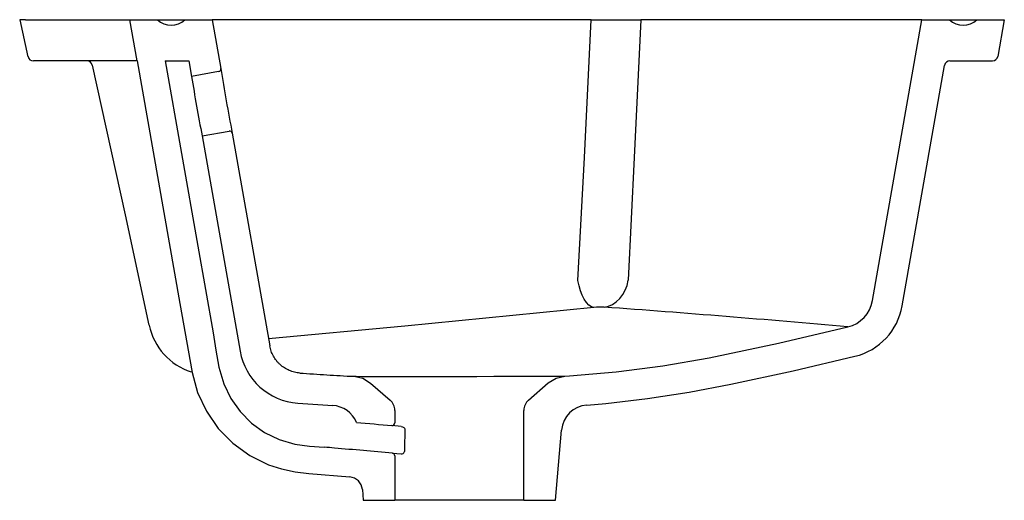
# Model space of a CAD drawing. Header units: millimetres. Extents: x 3972.854 to 3973.212, y 2123.291 to 2123.466.
import ezdxf

# ---------------------------------------------------------------- set-up
doc = ezdxf.new("R2010")
doc.units = ezdxf.units.MM
doc.layers.add('SANINDUSA', color=3, linetype='Continuous')

msp = doc.modelspace()

# ---------------------------------------------------------------- linework, layer by layer
at = {"layer": 'SANINDUSA'}
for p, q in [((3972.853656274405, 2123.465844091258), (3972.856660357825, 2123.452406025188)), ((3972.855828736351, 2123.465869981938), (3972.853743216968, 2123.465869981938)), ((3972.855828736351, 2123.465869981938), (3972.893827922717, 2123.465869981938)), ((3972.896472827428, 2123.450869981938), (3972.893827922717, 2123.465869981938)), ((3972.893827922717, 2123.465869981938), (3972.903827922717, 2123.465869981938)), ((3972.903827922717, 2123.465869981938), (3972.913827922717, 2123.465869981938)), ((3972.913827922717, 2123.465869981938), (3972.923827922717, 2123.465869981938)), ((3972.923827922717, 2123.465869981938), (3972.926953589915, 2123.448143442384)), ((3973.061887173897, 2123.465869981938), (3972.923827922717, 2123.465869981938)), ((3973.061887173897, 2123.465869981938), (3973.079904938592, 2123.465869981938)), ((3973.182358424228, 2123.465869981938), (3973.079904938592, 2123.465869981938)), ((3973.164319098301, 2123.363563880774), (3973.182358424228, 2123.465869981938)), ((3973.182358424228, 2123.465869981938), (3973.192358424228, 2123.465869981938)), ((3973.192358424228, 2123.465869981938), (3973.202358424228, 2123.465869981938)), ((3973.202358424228, 2123.465869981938), (3973.212358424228, 2123.465869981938)), ((3973.212358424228, 2123.465869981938), (3973.210004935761, 2123.452522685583)), ((3972.860610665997, 2123.450869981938), (3972.858704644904, 2123.450869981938)), ((3972.896063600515, 2123.450869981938), (3972.860610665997, 2123.450869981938)), ((3972.906627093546, 2123.450869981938), (3972.915303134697, 2123.450869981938)), ((3972.915303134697, 2123.450869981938), (3972.916294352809, 2123.445248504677)), ((3973.175151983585, 2123.36165375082), (3973.190591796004, 2123.449217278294)), ((3973.19256141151, 2123.450869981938), (3973.208035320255, 2123.450869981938)), ((3972.926142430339, 2123.446984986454), (3972.916294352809, 2123.445248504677)), ((3972.920114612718, 2123.423582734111), (3972.929962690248, 2123.425319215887)), ((3972.920114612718, 2123.423582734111), (3972.933935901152, 2123.345198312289)), ((3972.931121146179, 2123.424508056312), (3972.944768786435, 2123.347108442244)), ((3972.981470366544, 2123.333569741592), (3972.988608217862, 2123.327364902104)), ((3973.039047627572, 2123.327364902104), (3973.04623486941, 2123.333612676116)), ((3972.954944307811, 2123.326250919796), (3972.967686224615, 2123.325392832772)), ((3972.990327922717, 2123.323591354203), (3972.990327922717, 2123.319092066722)), ((3973.037327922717, 2123.290869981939), (3973.037327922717, 2123.323591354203)), ((3972.992609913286, 2123.317801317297), (3972.98924082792, 2123.318095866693)), ((3973.048827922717, 2123.290869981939), (3973.051066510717, 2123.316457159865)), ((3972.989415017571, 2123.308042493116), (3972.992621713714, 2123.307762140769)), ((3972.990327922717, 2123.307046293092), (3972.990327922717, 2123.290869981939)), ((3972.978482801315, 2123.294814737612), (3972.978827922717, 2123.290869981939)), ((3972.978827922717, 2123.290869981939), (3972.990327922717, 2123.290869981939)), ((3973.037327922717, 2123.290869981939), (3972.990327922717, 2123.290869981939)), ((3973.037327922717, 2123.290869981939), (3973.048827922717, 2123.290869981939))]:
    msp.add_line(p, q, dxfattribs=at)
at = {"layer": 'SANINDUSA', "flags": 128}
for points in [[(3973.057045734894, 2123.370905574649), (3973.059379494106, 2123.415739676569), (3973.061887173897, 2123.465869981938)], [(3973.079904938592, 2123.465869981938), (3973.077544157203, 2123.415739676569), (3973.075349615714, 2123.371022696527)], [(3972.880070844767, 2123.449274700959), (3972.892045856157, 2123.394817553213), (3972.90076197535, 2123.354607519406)], [(3972.896472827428, 2123.450869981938), (3972.912039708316, 2123.362585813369), (3972.916471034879, 2123.337465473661), (3972.918480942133, 2123.330158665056), (3972.921681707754, 2123.323289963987), (3972.925999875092, 2123.3170629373), (3972.931294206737, 2123.311641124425), (3972.937438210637, 2123.307181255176), (3972.944240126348, 2123.303809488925), (3972.949038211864, 2123.302272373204), (3972.95399598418, 2123.301265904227), (3972.959014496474, 2123.300665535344), (3972.973937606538, 2123.299359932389)], [(3972.906627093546, 2123.450869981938), (3972.918532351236, 2123.383351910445), (3972.924088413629, 2123.351841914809), (3972.925086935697, 2123.345586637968), (3972.926218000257, 2123.339356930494), (3972.927972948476, 2123.333309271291), (3972.930520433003, 2123.32798982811), (3972.933921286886, 2123.323170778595), (3972.938085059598, 2123.318995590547), (3972.942884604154, 2123.315570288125), (3972.948214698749, 2123.312997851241), (3972.953900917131, 2123.311356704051), (3972.959241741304, 2123.310640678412), (3972.964623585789, 2123.310213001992)], [(3973.062878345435, 2123.361059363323), (3973.061955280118, 2123.361344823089), (3973.061040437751, 2123.361953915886), (3973.060159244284, 2123.362869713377), (3973.059336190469, 2123.364066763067), (3973.058594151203, 2123.365511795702), (3973.057953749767, 2123.367164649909), (3973.057432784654, 2123.368979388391), (3973.057045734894, 2123.370905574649)], [(3973.066571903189, 2123.361176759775), (3973.068114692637, 2123.361525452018), (3973.069599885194, 2123.362177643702), (3973.070988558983, 2123.36311624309), (3973.072244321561, 2123.364316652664), (3973.073334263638, 2123.365747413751), (3973.074229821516, 2123.367371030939), (3973.074907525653, 2123.369144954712), (3973.075349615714, 2123.371022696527)], [(3973.062878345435, 2123.361059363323), (3972.993963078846, 2123.354296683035), (3972.944313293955, 2123.349691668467)], [(3973.052227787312, 2123.336049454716), (3973.053972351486, 2123.336152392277), (3973.070999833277, 2123.337623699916), (3973.087952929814, 2123.339872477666), (3973.104800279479, 2123.342780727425), (3973.130144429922, 2123.348061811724), (3973.155347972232, 2123.353990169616)], [(3973.060275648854, 2123.325557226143), (3973.067138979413, 2123.326139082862), (3973.082401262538, 2123.32791949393), (3973.097590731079, 2123.330289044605), (3973.112699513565, 2123.333115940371), (3973.135381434, 2123.337971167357), (3973.157957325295, 2123.34330413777)], [(3972.975353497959, 2123.336012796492), (3972.978641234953, 2123.335300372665), (3972.981470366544, 2123.333569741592)], [(3972.975395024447, 2123.33601271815), (3972.976218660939, 2123.336010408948), (3972.978148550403, 2123.336005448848), (3972.981025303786, 2123.336000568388), (3972.984936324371, 2123.335997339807), (3972.989552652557, 2123.335996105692), (3972.995007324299, 2123.335996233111), (3973.000835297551, 2123.335997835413), (3973.007207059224, 2123.336000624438), (3973.013582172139, 2123.33600414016), (3973.020147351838, 2123.336008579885), (3973.026342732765, 2123.336013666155), (3973.032354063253, 2123.336019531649), (3973.037668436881, 2123.336025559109), (3973.042447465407, 2123.336031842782), (3973.045805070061, 2123.336037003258), (3973.048558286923, 2123.336041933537)], [(3973.04623486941, 2123.333612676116), (3973.049102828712, 2123.335358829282), (3973.052227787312, 2123.336049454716)], [(3973.048558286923, 2123.336041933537), (3973.050535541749, 2123.33604595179), (3973.051783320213, 2123.336048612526), (3973.052227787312, 2123.336049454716)], [(3972.992609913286, 2123.317801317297), (3972.993135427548, 2123.317661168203), (3972.993578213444, 2123.317385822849), (3972.9938479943, 2123.317086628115), (3972.99397963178, 2123.316794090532), (3972.994001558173, 2123.316640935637)], [(3972.992621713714, 2123.307762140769), (3972.993045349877, 2123.30779409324), (3972.993372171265, 2123.307924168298), (3972.993606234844, 2123.308111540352), (3972.993754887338, 2123.308349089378), (3972.993774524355, 2123.308407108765), (3972.99380140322, 2123.308627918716)]]:
    msp.add_lwpolyline(points, dxfattribs=at)
at = {"layer": 'SANINDUSA'}
for centre, radius, start, end in [((3972.908827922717, 2123.471119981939), 0.007250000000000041, 226.3971810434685, 313.6028189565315), ((3973.197358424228, 2123.471119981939), 0.007249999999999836, 226.3971810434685, 313.6028189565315), ((3972.858636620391, 2123.452869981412), 0.001999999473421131, 193.1038507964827, 270), ((3973.208035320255, 2123.452869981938), 0.001999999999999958, 270, 349.999999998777), ((3972.878139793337, 2123.448869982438), 0.00199999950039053, 11.80048657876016, 89.94663992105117), ((3973.19256141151, 2123.448869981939), 0.00200000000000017, 90, 169.999999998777), ((3973.4708426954, 2123.531860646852), 0.5612713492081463, 188.8770245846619, 191.1229754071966), ((3972.925968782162, 2123.447969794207), 0.001000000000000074, 280.000000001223, 10.00000000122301), ((3973.490366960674, 2123.535303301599), 0.5701153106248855, 188.7939279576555, 191.2060720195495), ((3972.930136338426, 2123.424334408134), 0.001000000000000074, 10.00000000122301, 100.000000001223), ((3973.152501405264, 2123.365647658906), 0.01200000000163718, 283.7221614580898, 349.999999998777), ((3973.065590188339, 2123.333901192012), 0.02729322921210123, 87.93867362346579, 95.70229158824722), ((3972.736102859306, 2118.726967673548), 4.645977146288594, 84.82268312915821, 85.92109821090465), ((3973.152501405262, 2123.365647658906), 0.02300000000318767, 283.7221614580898, 349.999999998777), ((3972.923288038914, 2123.359445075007), 0.02298845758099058, 192.127533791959, 251.8481637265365), ((3972.956586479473, 2123.349192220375), 0.0230000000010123, 190.000000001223, 265.905668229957), ((3972.985327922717, 2123.323591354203), 0.005000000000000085, 0, 48.9999999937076), ((3973.042327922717, 2123.323591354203), 0.005, 131.0000000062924, 180), ((3972.967102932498, 2123.315409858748), 0.01000000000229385, 22.41573075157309, 86.65608435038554), ((3973.061028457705, 2123.315585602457), 0.0100000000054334, 94.3173614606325, 175.0000001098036), ((3972.989327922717, 2123.319092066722), 0.001000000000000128, 265.0035052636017, 0), ((3972.989327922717, 2123.307046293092), 0.0009999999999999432, 0, 85.00350199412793), ((3972.973501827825, 2123.294378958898), 0.005000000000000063, 4.999999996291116, 85.00000000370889)]:
    msp.add_arc(centre, radius, start, end, dxfattribs=at)
msp.add_ellipse((3973.013827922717, 2122.9044725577), major_axis=(2.600912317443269e-15, 0.7015882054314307), ratio=0.03492076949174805, start_param=0.9428562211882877, end_param=0.9568986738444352, dxfattribs=at)
for points, knots in [([(3972.955729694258, 2123.33722284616), (3972.95506285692, 2123.337270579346), (3972.954409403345, 2123.337372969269), (3972.953128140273, 2123.337682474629), (3972.952500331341, 2123.337889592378), (3972.951271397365, 2123.33841279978), (3972.950685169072, 2123.338722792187), (3972.949574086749, 2123.33943205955), (3972.949047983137, 2123.339831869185), (3972.948304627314, 2123.340501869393), (3972.948066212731, 2123.340735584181), (3972.947612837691, 2123.341218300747), (3972.947397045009, 2123.341468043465), (3972.946781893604, 2123.342242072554), (3972.946414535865, 2123.342790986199), (3972.945929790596, 2123.34366537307), (3972.945779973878, 2123.343964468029), (3972.945507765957, 2123.34456922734), (3972.945384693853, 2123.344876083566), (3972.94505408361, 2123.34580991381), (3972.944884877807, 2123.346450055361), (3972.944768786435, 2123.347108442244)], [0, 0, 0, 0, 0.1250000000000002, 0.1250000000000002, 0.2500000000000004, 0.2500000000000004, 0.3750000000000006, 0.3750000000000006, 0.5000000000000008, 0.5000000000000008, 0.5625000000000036, 0.5625000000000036, 0.6250000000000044, 0.6250000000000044, 0.7500000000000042, 0.7500000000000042, 0.8125000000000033, 0.8125000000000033, 0.8750000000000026, 0.8750000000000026, 1, 1, 1, 1]), ([(3972.955729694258, 2123.33722284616), (3972.958998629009, 2123.336988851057), (3972.962267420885, 2123.33675213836), (3972.968808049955, 2123.336336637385), (3972.972079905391, 2123.336158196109), (3972.975353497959, 2123.336012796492)], [0, 0, 0, 0, 0.5, 0.5, 1, 1, 1, 1]), ([(3972.989415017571, 2123.308042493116), (3972.9823802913, 2123.308657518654), (3972.974116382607, 2123.309380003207), (3972.965852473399, 2123.310102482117), (3972.964623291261, 2123.310209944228)], [1.002766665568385, 1.002766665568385, 1.002766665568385, 1.002766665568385, 1.118717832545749, 1.138978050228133, 1.138978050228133, 1.138978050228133, 1.138978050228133])]:
    msp.add_open_spline(points, degree=3, knots=knots, dxfattribs=at)
msp.add_open_spline([(3972.976347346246, 2123.319223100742), (3972.980645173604, 2123.31884735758), (3972.984943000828, 2123.318471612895), (3972.98924082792, 2123.318095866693)], degree=3, dxfattribs=at)

doc.saveas('drawing.dxf')
